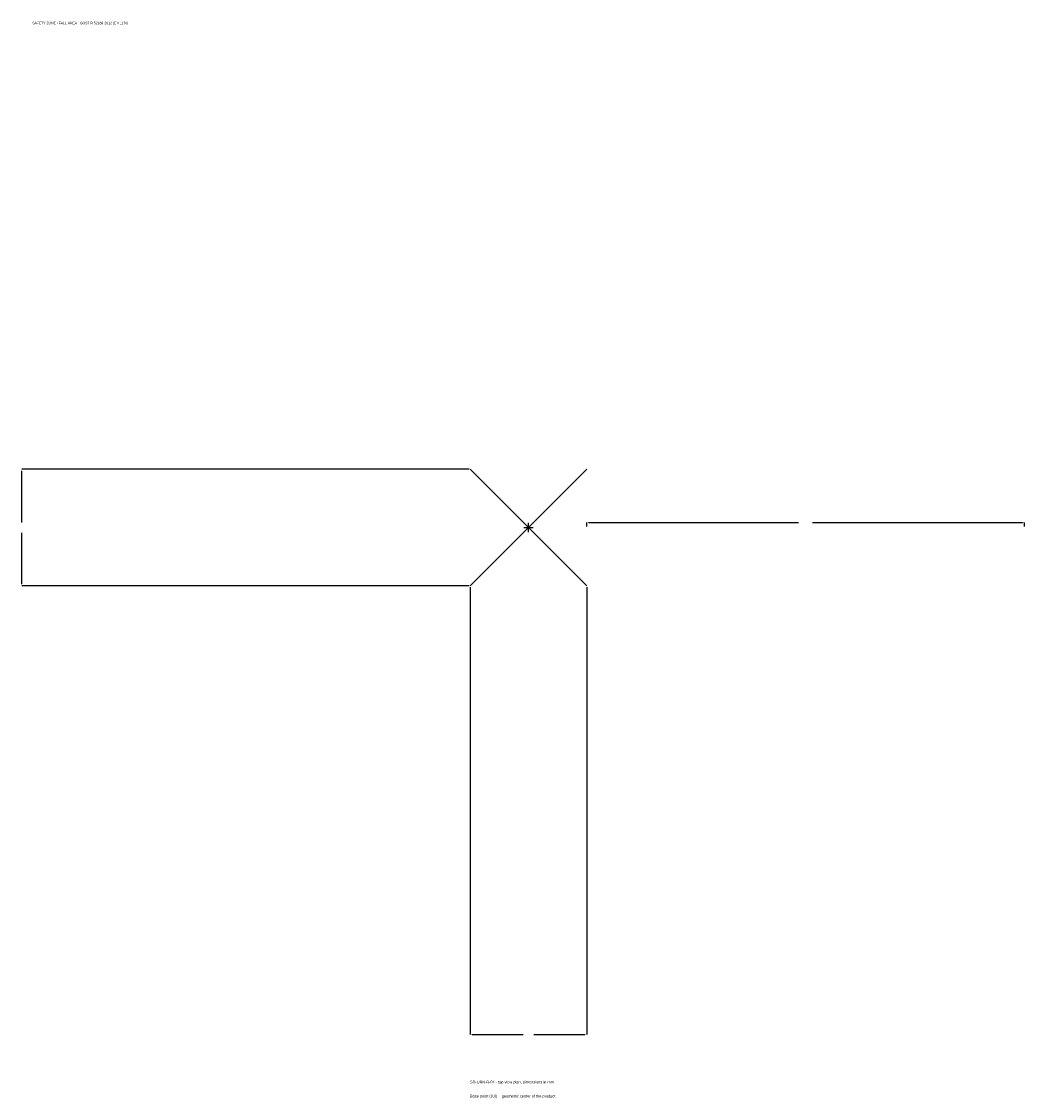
# Model space of a CAD drawing. Extents: x -1737 to 1700, y -1955 to 1733.
import ezdxf

# ---------------------------------------------------------------- set-up
doc = ezdxf.new("R2010")
doc.units = 0
for name, color, linetype in [('GP_MAF_zona_bezopasnosti', 1, 'Continuous'), ('ZSK_DANNYE', 3, 'Continuous'), ('ZSK_KONTUR', 7, 'Continuous'), ('ZSK_RAZMERY', 8, 'Continuous')]:
    doc.layers.add(name, color=color, linetype=linetype)
doc.dimstyles.new('ORION', dxfattribs={"dimtxt": 12, "dimasz": 7.2, "dimexe": 1.25, "dimexo": 3.6, "dimtad": 1, "dimcen": 2.5, "dimazin": 3, "dimtfac": 1, "dimtmove": 0, "dimatfit": 3})

# ---------------------------------------------------------------- blocks, each defined once
blk = doc.blocks.new('_CLOSEDFILLED')
at = {"color": 0, "linetype": 'BYBLOCK'}
blk.add_solid([(-1, 0.16), (0, 0), (-1, -0.16)], dxfattribs=at)
blk = doc.blocks.new('*D1')
for p, q in [((-200, -203.6), (-200, -1736)), ((200, -203.6), (200, -1736)), ((-192.8, -1736), (-18, -1736)), ((18, -1736), (192.8, -1736))]:
    blk.add_line(p, q)
at = {"layer": 'Defpoints'}
for p in [(-200, -200), (200, -200), (-200, -1736)]:
    blk.add_point(p, dxfattribs=at)
at = {"layer": 'ZSK_RAZMERY', "xscale": 7.199999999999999, "yscale": 7.199999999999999, "rotation": 180}
blk.add_blockref('_CLOSEDFILLED', (-200, -1736), dxfattribs=at)
at = {"layer": 'ZSK_RAZMERY', "xscale": 7.199999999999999, "yscale": 7.199999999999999}
blk.add_blockref('_CLOSEDFILLED', (200, -1736), dxfattribs=at)
blk = doc.blocks.new('*D2')
for p, q in [((-203.6, 200), (-1736, 200)), ((-1736, 18), (-1736, 192.8)), ((-1736, -192.8), (-1736, -18)), ((-203.6, -200), (-1736, -200))]:
    blk.add_line(p, q)
at = {"layer": 'Defpoints'}
for p in [(-200, 200), (-1736, -200), (-200, -200)]:
    blk.add_point(p, dxfattribs=at)
at = {"layer": 'ZSK_RAZMERY', "xscale": 7.199999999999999, "yscale": 7.199999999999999}
for p, rotation in [((-1736, 200), 90), ((-1736, -200), 270)]:
    blk.add_blockref('_CLOSEDFILLED', p, dxfattribs=dict(at, rotation=rotation))
blk = doc.blocks.new('*D3')
for p, q in [((200, 3.6), (200, 18)), ((207.2, 18), (926, 18)), ((974, 18), (1692.8, 18)), ((1700, 3.6), (1700, 18))]:
    blk.add_line(p, q)
at = {"layer": 'Defpoints'}
for p in [(200, 18), (200, 0), (1700, 0)]:
    blk.add_point(p, dxfattribs=at)
at = {"layer": 'ZSK_RAZMERY', "xscale": 7.199999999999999, "yscale": 7.199999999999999, "rotation": 180}
blk.add_blockref('_CLOSEDFILLED', (200, 18), dxfattribs=at)
at = {"layer": 'ZSK_RAZMERY', "xscale": 7.199999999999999, "yscale": 7.199999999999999}
blk.add_blockref('_CLOSEDFILLED', (1700, 18), dxfattribs=at)
blk = doc.blocks.new('B1')
at = {"layer": 'ZSK_KONTUR'}
for p, q in [((-200, -200), (200, 200)), ((-200, 200), (200, -200))]:
    blk.add_line(p, q, dxfattribs=at)
at = {"layer": 'ZSK_RAZMERY'}
for p, q in [((-16, 0), (16, 0)), ((0, -16), (0, 16))]:
    blk.add_line(p, q, dxfattribs=at)
at = {"layer": 'GP_MAF_zona_bezopasnosti', "color": 1}
blk.add_text('SAFETY ZONE / FALL AREA - GOST R 52169-2012 (EN 1176)', height=8.4, dxfattribs=at).set_placement((-1700, 1724))
at = {"layer": 'ZSK_RAZMERY'}
dim = blk.add_linear_dim(base=(-1736, -200), p1=(-200, -200), p2=(-200, 200), angle=90, dimstyle='ORION', dxfattribs=at)
dim.commit()
dim.dimension.update_dxf_attribs({"geometry": '*D2', "text_midpoint": (-1736, 0)})
for base, p1, p2, picture, middle in [((200, 18), (200, 0), (1700, 0), '*D3', (950, 18)), ((-200, -1736), (-200, -200), (200, -200), '*D1', (0, -1736))]:
    dim = blk.add_linear_dim(base=base, p1=p1, p2=p2, dimstyle='ORION', dxfattribs=at)
    dim.commit()
    dim.dimension.update_dxf_attribs({"geometry": picture, "text_midpoint": middle})

msp = doc.modelspace()

# ---------------------------------------------------------------- block references
msp.add_blockref('B1', (0, 0))

# ---------------------------------------------------------------- texts
at = {"layer": 'ZSK_DANNYE', "color": 3}
msp.add_text('SD-URN-B-01 - top view plan, dimensions in mm', height=9.6, dxfattribs=at).set_placement((-200, -1904))
at = {"layer": 'ZSK_DANNYE', "color": 7}
msp.add_text('Base point (0,0) = geometric center of the product', height=9.6, dxfattribs=at).set_placement((-200, -1952))

doc.saveas('drawing.dxf')
